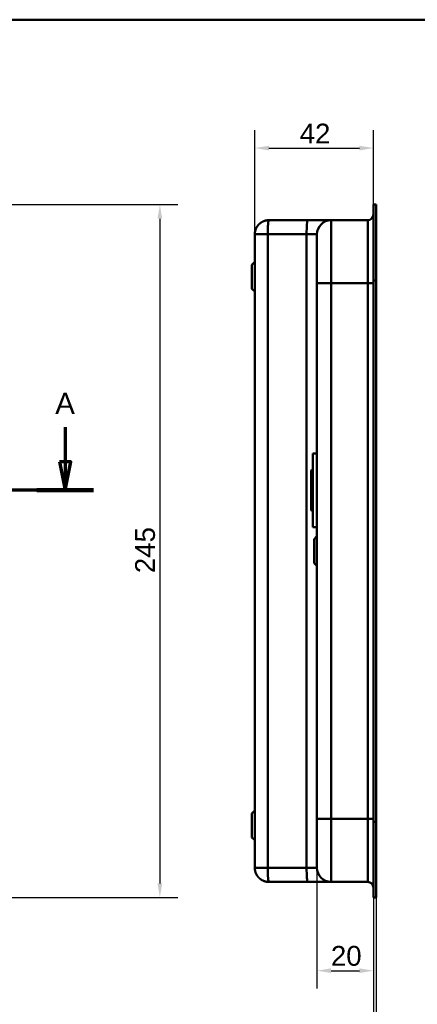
# Model space of a CAD drawing. Header units: millimetres. Extents: x 20 to 833, y 20 to 574.
# Tile 10 of 13: x 295 to 435, y 226 to 574. Entities that reach past the tile are written whole.
import ezdxf

# ---------------------------------------------------------------- set-up
doc = ezdxf.new("R2010")
doc.units = ezdxf.units.MM
doc.header["$LTSCALE"] = 2
for name, color, linetype, lineweight in [('Bemaßungen(DIN)', 7, 'Continuous', 25), ('Schnittansichtslinien(DIN)', 7, 'Continuous', 70), ('Sichtbare Kanten(DIN)', 7, 'Continuous', 50), ('Sichtbare tangentiale Kanten(DIN)', 7, 'Continuous', 50), ('Skizziergeometrie(DIN)', 7, 'Continuous', 50)]:
    doc.layers.add(name, color=color, linetype=linetype, lineweight=lineweight)
doc.styles.add('Aktuell-DINGroßer Text', font='arial.ttf')
doc.styles.add('STANDARD-DIN~0', font='arial.ttf')
doc.dimstyles.new('CAD-LAN', dxfattribs={"dimscale": 2, "dimtxt": 3.5, "dimasz": 2.5, "dimexe": 3.175, "dimexo": 0, "dimgap": 0.8, "dimtad": 1, "dimrnd": 1e-08, "dimtxsty": 'STANDARD-DIN~0', "dimcen": 0.09, "dimdle": 10, "dimclrd": 250, "dimclre": 250, "dimclrt": 250, "dimadec": 0, "dimazin": 2, "dimtfac": 1, "dimtmove": 0, "dimatfit": 3, "dimfxl": 1, "dimtolj": 1, "dimtzin": 0, "dimlwd": 25, "dimlwe": 25, "dimarcsym": 0})

# ---------------------------------------------------------------- blocks, each defined once
blk = doc.blocks.new('Ränder Standardrahmen')
at = {"layer": 'Skizziergeometrie(DIN)', "flags": 128}
blk.add_lwpolyline([(10, 10), (10, 287), (410, 287), (410, 10), (10, 10)], dxfattribs=at)
blk = doc.blocks.new('*D19')
at = {"layer": 'Bemaßungen(DIN)', "color": 250, "linetype": 'Continuous', "lineweight": 25, "true_color": 0x3f3f3f, "transparency": 16777216}
for p, q in [((377.9, 498.1), (377.9, 534.95)), ((419.93, 508.6), (419.93, 534.95)), ((382.9, 528.6), (414.93, 528.6))]:
    blk.add_line(p, q, dxfattribs=at)
at = {"layer": 'Bemaßungen(DIN)', "color": 250, "linetype": 'Continuous', "true_color": 0x3f3f3f, "transparency": 16777216}
for points in [[(382.9, 529.43), (382.9, 527.77), (377.9, 528.6)], [(414.93, 529.43), (414.93, 527.77), (419.93, 528.6)]]:
    blk.add_solid(points, dxfattribs=at)
at = {"layer": 'Defpoints', "color": 0, "linetype": 'Continuous', "transparency": 16777216}
for p in [(419.93, 528.6), (419.93, 508.6), (377.9, 498.1)]:
    blk.add_point(p, dxfattribs=at)
at = {"layer": 'Bemaßungen(DIN)', "color": 250, "linetype": 'Continuous', "lineweight": 25, "true_color": 0x3f3f3f, "transparency": 16777216, "insert": (393.79, 537.23), "char_height": 7, "attachment_point": 1, "style": 'STANDARD-DIN~0'}
blk.add_mtext('\\A1;42', dxfattribs=at)
blk = doc.blocks.new('*D20')
at = {"layer": 'Bemaßungen(DIN)', "color": 250, "linetype": 'Continuous', "lineweight": 25, "true_color": 0x3f3f3f, "transparency": 16777216}
for p, q in [((399.9, 274.1), (399.9, 231.37)), ((419.93, 263.6), (419.93, 231.37)), ((404.9, 237.72), (414.93, 237.72))]:
    blk.add_line(p, q, dxfattribs=at)
at = {"layer": 'Bemaßungen(DIN)', "color": 250, "linetype": 'Continuous', "true_color": 0x3f3f3f, "transparency": 16777216}
for points in [[(404.9, 238.55), (404.9, 236.89), (399.9, 237.72)], [(414.93, 238.55), (414.93, 236.89), (419.93, 237.72)]]:
    blk.add_solid(points, dxfattribs=at)
at = {"layer": 'Defpoints', "color": 0, "linetype": 'Continuous', "transparency": 16777216}
for p in [(399.9, 274.1), (419.93, 263.6), (419.93, 237.72)]:
    blk.add_point(p, dxfattribs=at)
at = {"layer": 'Bemaßungen(DIN)', "color": 250, "linetype": 'Continuous', "lineweight": 25, "true_color": 0x3f3f3f, "transparency": 16777216, "insert": (404.85, 246.47), "char_height": 7, "attachment_point": 1, "style": 'STANDARD-DIN~0'}
blk.add_mtext('\\A1;20', dxfattribs=at)
blk = doc.blocks.new('*D21')
at = {"layer": 'Bemaßungen(DIN)', "color": 250, "linetype": 'Continuous', "lineweight": 25, "true_color": 0x3f3f3f, "transparency": 16777216}
for p, q in [((419.93, 263.6), (419.93, 204.22)), ((420.9, 263.6), (420.9, 204.22)), ((414.93, 210.57), (409.93, 210.57)), ((419.93, 210.57), (420.9, 210.57)), ((425.9, 210.57), (430.9, 210.57))]:
    blk.add_line(p, q, dxfattribs=at)
at = {"layer": 'Bemaßungen(DIN)', "color": 250, "linetype": 'Continuous', "true_color": 0x3f3f3f, "transparency": 16777216}
for points in [[(414.93, 211.4), (414.93, 209.73), (419.93, 210.57)], [(425.9, 211.4), (425.9, 209.73), (420.9, 210.57)]]:
    blk.add_solid(points, dxfattribs=at)
at = {"layer": 'Defpoints', "color": 0, "linetype": 'Continuous', "transparency": 16777216}
for p in [(419.93, 263.6), (420.9, 263.6), (420.9, 210.57)]:
    blk.add_point(p, dxfattribs=at)
at = {"layer": 'Bemaßungen(DIN)', "color": 250, "linetype": 'Continuous', "lineweight": 25, "true_color": 0x3f3f3f, "transparency": 16777216, "insert": (419.12, 219.2), "char_height": 7, "attachment_point": 1, "style": 'STANDARD-DIN~0'}
blk.add_mtext('\\A1;1', dxfattribs=at)
blk = doc.blocks.new('*D23')
at = {"layer": 'Bemaßungen(DIN)', "color": 250, "linetype": 'Continuous', "lineweight": 25, "true_color": 0x3f3f3f, "transparency": 16777216}
for p, q in [((264.29, 508.6), (350.64, 508.6)), ((344.29, 503.6), (344.29, 268.6)), ((264.85, 263.6), (350.64, 263.6))]:
    blk.add_line(p, q, dxfattribs=at)
at = {"layer": 'Bemaßungen(DIN)', "color": 250, "linetype": 'Continuous', "true_color": 0x3f3f3f, "transparency": 16777216}
for points in [[(343.45, 503.6), (345.12, 503.6), (344.29, 508.6)], [(343.45, 268.6), (345.12, 268.6), (344.29, 263.6)]]:
    blk.add_solid(points, dxfattribs=at)
at = {"layer": 'Defpoints', "color": 0, "linetype": 'Continuous', "transparency": 16777216}
for p in [(264.29, 508.6), (264.85, 263.6), (344.29, 263.6)]:
    blk.add_point(p, dxfattribs=at)
at = {"layer": 'Bemaßungen(DIN)', "color": 250, "linetype": 'Continuous', "lineweight": 25, "true_color": 0x3f3f3f, "transparency": 16777216, "insert": (335.54, 378.28), "char_height": 7, "attachment_point": 1, "rotation": 90, "style": 'STANDARD-DIN~0'}
blk.add_mtext('\\A1;245', dxfattribs=at)
blk = doc.blocks.new('2DTransSchnitt0')
at = {"layer": 'Schnittansichtslinien(DIN)', "linetype": 'Continuous'}
for p, q in [((30.52, 214.98), (30.52, 208.8)), ((155.37, 214.98), (155.37, 208.8)), ((29.52, 208.8), (30.52, 203.8)), ((31.52, 208.8), (29.52, 208.8)), ((30.52, 208.8), (30.52, 203.8)), ((30.52, 203.8), (31.52, 208.8)), ((154.37, 208.8), (155.37, 203.8)), ((156.37, 208.8), (154.37, 208.8)), ((155.37, 208.8), (155.37, 203.8)), ((155.37, 203.8), (156.37, 208.8)), ((160.37, 203.8), (25.52, 203.8))]:
    blk.add_line(p, q, dxfattribs=at)
at = {"layer": 'Schnittansichtslinien(DIN)', "linetype": 'Continuous', "lineweight": 140}
for p, q in [((35.52, 203.8), (25.52, 203.8)), ((160.37, 203.8), (150.37, 203.8))]:
    blk.add_line(p, q, dxfattribs=at)
at = {"layer": 'Schnittansichtslinien(DIN)', "linetype": 'Continuous', "flags": 128}
for points in [[(29.52, 208.8), (30.52, 203.8), (31.52, 208.8), (29.52, 208.8)], [(154.37, 208.8), (155.37, 203.8), (156.37, 208.8), (154.37, 208.8)]]:
    blk.add_lwpolyline(points, dxfattribs=at)
at = {"layer": 'Schnittansichtslinien(DIN)'}
for points in [[(29.52, 208.8), (30.52, 203.8), (31.52, 208.8), (29.52, 208.8)], [(154.37, 208.8), (155.37, 203.8), (156.37, 208.8), (154.37, 208.8)]]:
    blk.add_solid(points, dxfattribs=at)
at = {"layer": 'Schnittansichtslinien(DIN)', "char_height": 3.73, "attachment_point": 7, "style": 'Aktuell-DINGroßer Text'}
for insert in [(28.77, 217.3), (153.62, 217.3)]:
    blk.add_mtext('A', dxfattribs=dict(at, insert=insert))

msp = doc.modelspace()

# ---------------------------------------------------------------- linework, layer by layer
at = {"layer": 'Sichtbare Kanten(DIN)'}
for p, q in [((419.928, 481.816), (419.928, 508.601)), ((420.898, 508.601), (419.928, 508.601)), ((420.898, 508.601), (419.928, 508.601)), ((420.898, 508.601), (420.898, 508.601)), ((420.898, 508.601), (420.898, 481.816)), ((419.898, 481.816), (419.898, 507.601)), ((419.928, 507.601), (419.898, 507.601)), ((396.664, 503.101), (382.898, 503.101)), ((404.898, 503.101), (396.664, 503.101)), ((417.898, 503.101), (404.898, 503.101)), ((377.898, 498.101), (377.898, 274.101)), ((376.898, 487.351), (377.898, 488.351)), ((376.898, 478.851), (376.898, 487.351)), ((399.898, 480.816), (399.898, 291.385)), ((419.898, 290.385), (419.898, 481.816)), ((419.928, 290.385), (419.928, 481.816)), ((420.898, 481.816), (420.898, 290.385)), ((376.898, 478.851), (377.898, 477.851)), ((398.398, 420.601), (398.398, 394.601)), ((398.398, 420.601), (399.898, 420.601)), ((397.898, 414.601), (398.398, 415.101)), ((397.898, 414.601), (397.898, 400.601)), ((397.898, 400.601), (398.398, 400.101)), ((398.398, 394.601), (399.898, 394.601)), ((398.898, 390.351), (399.898, 391.351)), ((398.898, 381.851), (398.898, 390.351)), ((398.898, 381.851), (399.898, 380.851)), ((376.898, 293.351), (377.898, 294.351)), ((376.898, 284.851), (376.898, 293.351)), ((419.898, 264.6), (419.898, 290.385)), ((419.928, 263.6), (419.928, 290.385)), ((420.898, 290.385), (420.898, 263.6)), ((376.898, 284.851), (377.898, 283.851)), ((396.664, 269.101), (382.898, 269.101)), ((404.898, 269.101), (396.664, 269.101)), ((417.898, 269.101), (404.898, 269.101)), ((419.898, 264.6), (419.928, 264.6)), ((420.898, 263.6), (419.928, 263.6))]:
    msp.add_line(p, q, dxfattribs=at)
for points, degree in [([(417.898, 503.101), (419.002, 503.101), (419.898, 503.996), (419.898, 505.1)], 3), ([(377.898, 498.101), (377.898, 498.204), (377.903, 498.41), (377.926, 498.715), (377.988, 499.113), (378.111, 499.592), (378.28, 500.052), (378.491, 500.49), (378.742, 500.903), (379.031, 501.288), (379.354, 501.644), (379.71, 501.967), (380.095, 502.256), (380.508, 502.507), (380.946, 502.718), (381.406, 502.887), (381.886, 503.011), (382.284, 503.072), (382.588, 503.095), (382.794, 503.101), (382.898, 503.101)], 5), ([(404.898, 503.101), (402.136, 503.101), (399.898, 500.862), (399.898, 498.101)], 3), ([(382.898, 269.101), (382.794, 269.101), (382.588, 269.106), (382.284, 269.129), (381.886, 269.19), (381.406, 269.314), (380.946, 269.483), (380.508, 269.694), (380.095, 269.945), (379.71, 270.234), (379.354, 270.557), (379.031, 270.913), (378.742, 271.298), (378.491, 271.711), (378.28, 272.149), (378.111, 272.609), (377.988, 273.089), (377.926, 273.486), (377.903, 273.791), (377.898, 273.997), (377.898, 274.101)], 5), ([(404.898, 269.101), (402.136, 269.101), (399.898, 271.339), (399.898, 274.101)], 3), ([(417.898, 269.101), (419.002, 269.101), (419.898, 268.205), (419.898, 267.101)], 3)]:
    msp.add_open_spline(points, degree=degree, dxfattribs=at)
for points, knots in [([(399.898, 498.101), (399.898, 498.101), (399.898, 498.101), (399.898, 498.1), (399.898, 498.1), (399.898, 498.1), (399.898, 498.099), (399.898, 498.099), (399.898, 498.099), (399.898, 498.098), (399.898, 498.097), (399.898, 498.096), (399.898, 498.094), (399.898, 498.093), (399.898, 498.092), (399.898, 498.091), (399.898, 498.088), (399.898, 498.086), (399.898, 498.082), (399.898, 498.08), (399.898, 498.078), (399.898, 498.076), (399.898, 498.073), (399.898, 498.071), (399.898, 498.068), (399.898, 498.057), (399.898, 498.044), (399.898, 498.025), (399.898, 498.025), (399.898, 498.024), (399.898, 498.024), (399.898, 497.986), (399.898, 497.931), (399.898, 497.853), (399.898, 497.851), (399.898, 497.85), (399.898, 497.849), (399.898, 497.769), (399.898, 497.665), (399.898, 497.53), (399.898, 497.529), (399.898, 497.528), (399.898, 497.527), (399.898, 497.39), (399.898, 497.222), (399.898, 497.022), (399.898, 497.021), (399.898, 497.019), (399.898, 497.018), (399.898, 496.816), (399.898, 496.577), (399.898, 496.305), (399.898, 496.033), (399.898, 495.724), (399.898, 495.383), (399.898, 495.042), (399.898, 494.665), (399.898, 494.259), (399.898, 493.853), (399.898, 493.412), (399.898, 492.947), (399.898, 492.483), (399.898, 491.989), (399.898, 491.474), (399.898, 490.962), (399.898, 490.422), (399.898, 489.87), (399.898, 489.318), (399.898, 488.745), (399.898, 488.165), (399.898, 488.161), (399.898, 488.157), (399.898, 488.152), (399.898, 487.573), (399.898, 486.982), (399.898, 486.388), (399.898, 486.379), (399.898, 486.371), (399.898, 486.362), (399.898, 485.765), (399.898, 485.163), (399.898, 484.537), (399.898, 484.529), (399.898, 484.522), (399.898, 484.515), (399.898, 484.203), (399.898, 483.902), (399.898, 483.593), (399.898, 483.276), (399.898, 482.96), (399.898, 482.645), (399.898, 482.034), (399.898, 481.424), (399.898, 480.816)], [3.8795396, 3.8795396, 3.8795396, 3.8795396, 3.9500796, 3.9500796, 3.9500796, 3.9729083, 3.9729083, 3.9729083, 3.9957369, 3.9957369, 3.9957369, 4.0413942, 4.0413942, 4.0413942, 4.0642228, 4.0642228, 4.0642228, 4.1103649, 4.1103649, 4.1103649, 4.1334359, 4.1334359, 4.1334359, 4.1565069, 4.1565069, 4.1565069, 4.2466916, 4.2466916, 4.2466916, 4.2487909, 4.2487909, 4.2487909, 4.4301197, 4.4301197, 4.4301197, 4.4328324, 4.4328324, 4.4328324, 4.6153934, 4.6153934, 4.6153934, 4.6170091, 4.6170091, 4.6170091, 4.8015249, 4.8015249, 4.8015249, 4.802599, 4.802599, 4.802599, 4.9886467, 4.9886467, 4.9886467, 5.1742372, 5.1742372, 5.1742372, 5.3593337, 5.3593337, 5.3593337, 5.5439566, 5.5439566, 5.5439566, 5.7276859, 5.7276859, 5.7276859, 5.9107052, 5.9107052, 5.9107052, 6.0936617, 6.0936617, 6.0936617, 6.0950038, 6.0950038, 6.0950038, 6.2776503, 6.2776503, 6.2776503, 6.2802935, 6.2802935, 6.2802935, 6.4638632, 6.4638632, 6.4638632, 6.4660269, 6.4660269, 6.4660269, 6.5574768, 6.5574768, 6.5574768, 6.6515247, 6.6515247, 6.6515247, 6.8339614, 6.8339614, 6.8339614, 6.8339614]), ([(399.898, 291.385), (399.898, 291.144), (399.898, 290.903), (399.898, 290.663), (399.898, 290.515), (399.898, 290.368), (399.898, 290.22), (399.898, 290.146), (399.898, 290.073), (399.898, 289.999), (399.898, 289.925), (399.898, 289.851), (399.898, 289.778), (399.898, 289.704), (399.898, 289.63), (399.898, 289.556), (399.898, 289.244), (399.898, 288.931), (399.898, 288.611), (399.898, 288.299), (399.898, 287.998), (399.898, 287.686), (399.898, 287.679), (399.898, 287.672), (399.898, 287.664), (399.898, 287.039), (399.898, 286.436), (399.898, 285.839), (399.898, 285.831), (399.898, 285.822), (399.898, 285.813), (399.898, 285.219), (399.898, 284.628), (399.898, 284.049), (399.898, 284.044), (399.898, 284.04), (399.898, 284.036), (399.898, 283.456), (399.898, 282.883), (399.898, 282.331), (399.898, 281.779), (399.898, 281.24), (399.898, 280.727), (399.898, 280.212), (399.898, 279.718), (399.898, 279.254), (399.898, 278.789), (399.898, 278.348), (399.898, 277.943), (399.898, 277.536), (399.898, 277.159), (399.898, 276.818), (399.898, 276.477), (399.898, 276.168), (399.898, 275.896), (399.898, 275.624), (399.898, 275.385), (399.898, 275.183), (399.898, 275.182), (399.898, 275.18), (399.898, 275.179), (399.898, 274.979), (399.898, 274.811), (399.898, 274.674), (399.898, 274.673), (399.898, 274.672), (399.898, 274.671), (399.898, 274.536), (399.898, 274.432), (399.898, 274.352), (399.898, 274.351), (399.898, 274.35), (399.898, 274.349), (399.898, 274.27), (399.898, 274.215), (399.898, 274.177), (399.898, 274.177), (399.898, 274.176), (399.898, 274.176), (399.898, 274.157), (399.898, 274.144), (399.898, 274.133), (399.898, 274.122), (399.898, 274.115), (399.898, 274.11), (399.898, 274.102), (399.898, 274.101), (399.898, 274.101)], [25.7770823, 25.7770823, 25.7770823, 25.7770823, 25.849294, 25.849294, 25.849294, 25.8935657, 25.8935657, 25.8935657, 25.9157016, 25.9157016, 25.9157016, 25.9378374, 25.9378374, 25.9378374, 25.9599655, 25.9599655, 25.9599655, 26.0535869, 26.0535869, 26.0535869, 26.1450369, 26.1450369, 26.1450369, 26.1472006, 26.1472006, 26.1472006, 26.3307735, 26.3307735, 26.3307735, 26.3334135, 26.3334135, 26.3334135, 26.51606, 26.51606, 26.51606, 26.517402, 26.517402, 26.517402, 26.7003585, 26.7003585, 26.7003585, 26.8833778, 26.8833778, 26.8833778, 27.0671072, 27.0671072, 27.0671072, 27.2517301, 27.2517301, 27.2517301, 27.4368267, 27.4368267, 27.4368267, 27.6224172, 27.6224172, 27.6224172, 27.808465, 27.808465, 27.808465, 27.8095391, 27.8095391, 27.8095391, 27.994055, 27.994055, 27.994055, 27.9956707, 27.9956707, 27.9956707, 28.1782318, 28.1782318, 28.1782318, 28.1809444, 28.1809444, 28.1809444, 28.3622733, 28.3622733, 28.3622733, 28.3643726, 28.3643726, 28.3643726, 28.4545574, 28.4545574, 28.4545574, 28.5472062, 28.5472062, 28.5472062, 28.7073524, 28.7073524, 28.7073524, 28.7073524])]:
    msp.add_open_spline(points, degree=3, knots=knots, dxfattribs=at)
at = {"layer": 'Sichtbare tangentiale Kanten(DIN)'}
for p, q in [((404.898, 503.101), (404.898, 480.816)), ((417.898, 480.816), (417.898, 503.101)), ((382.472, 498.101), (396.238, 498.101)), ((382.472, 274.101), (382.472, 498.101)), ((396.238, 498.101), (396.238, 274.101)), ((404.898, 480.816), (404.898, 291.385)), ((417.898, 480.816), (404.898, 480.816)), ((417.898, 480.816), (417.898, 480.816)), ((417.898, 291.385), (417.898, 480.816)), ((419.928, 481.816), (419.898, 481.816)), ((420.898, 481.816), (419.928, 481.816)), ((404.898, 291.385), (417.898, 291.385)), ((404.898, 291.385), (404.898, 269.101)), ((417.898, 269.101), (417.898, 291.385)), ((419.928, 290.385), (419.898, 290.385)), ((420.898, 290.385), (419.928, 290.385)), ((396.238, 274.101), (382.472, 274.101))]:
    msp.add_line(p, q, dxfattribs=at)
for points, degree in [([(382.898, 503.101), (382.889, 503.101), (382.872, 503.095), (382.846, 503.072), (382.812, 503.011), (382.771, 502.887), (382.732, 502.718), (382.694, 502.507), (382.659, 502.256), (382.626, 501.967), (382.596, 501.644), (382.569, 501.288), (382.544, 500.903), (382.523, 500.49), (382.505, 500.052), (382.49, 499.592), (382.48, 499.113), (382.475, 498.715), (382.473, 498.41), (382.472, 498.204), (382.472, 498.101)], 5), ([(396.664, 503.101), (396.429, 503.101), (396.238, 500.862), (396.238, 498.101)], 3), ([(382.472, 498.101), (382.375, 498.101), (382.183, 498.101), (381.898, 498.101), (381.528, 498.101), (381.084, 498.101), (380.66, 498.101), (380.259, 498.101), (379.881, 498.101), (379.53, 498.101), (379.207, 498.101), (378.915, 498.101), (378.654, 498.101), (378.429, 498.101), (378.239, 498.101), (378.088, 498.101), (377.978, 498.101), (377.923, 498.101), (377.903, 498.101), (377.898, 498.101), (377.898, 498.101)], 5), ([(396.238, 498.101), (398.308, 498.101), (399.898, 498.101), (399.898, 498.101)], 3), ([(404.898, 480.816), (402.136, 480.816), (399.898, 480.816), (399.898, 480.816)], 3), ([(417.898, 480.816), (419.002, 480.816), (419.898, 480.816), (419.898, 480.816)], 3), ([(404.898, 291.385), (402.136, 291.385), (399.898, 291.385), (399.898, 291.385)], 3), ([(417.898, 291.385), (419.002, 291.385), (419.898, 291.385), (419.898, 291.385)], 3), ([(377.898, 274.101), (377.898, 274.101), (377.903, 274.101), (377.923, 274.101), (377.978, 274.101), (378.088, 274.101), (378.239, 274.101), (378.429, 274.101), (378.654, 274.101), (378.915, 274.101), (379.207, 274.101), (379.53, 274.101), (379.881, 274.101), (380.259, 274.101), (380.66, 274.101), (381.084, 274.101), (381.528, 274.101), (381.898, 274.101), (382.183, 274.101), (382.375, 274.101), (382.472, 274.101)], 5), ([(382.472, 274.101), (382.472, 273.997), (382.473, 273.791), (382.475, 273.486), (382.48, 273.089), (382.49, 272.609), (382.505, 272.149), (382.523, 271.711), (382.544, 271.298), (382.569, 270.913), (382.596, 270.557), (382.626, 270.234), (382.659, 269.945), (382.694, 269.694), (382.732, 269.483), (382.771, 269.314), (382.812, 269.19), (382.846, 269.129), (382.872, 269.106), (382.889, 269.101), (382.898, 269.101)], 5), ([(396.664, 269.101), (396.429, 269.101), (396.238, 271.339), (396.238, 274.101)], 3), ([(399.898, 274.101), (399.898, 274.101), (398.308, 274.101), (396.238, 274.101)], 3)]:
    msp.add_open_spline(points, degree=degree, dxfattribs=at)

# ---------------------------------------------------------------- block references
at = {"xscale": 2, "yscale": 2, "zscale": 2}
msp.add_blockref('Ränder Standardrahmen', (0, 0), dxfattribs=at)
at = {"layer": 'Schnittansichtslinien(DIN)', "xscale": 2, "yscale": 2, "zscale": 2}
msp.add_blockref('2DTransSchnitt0', (0, 0), dxfattribs=at)

# ---------------------------------------------------------------- dimensions: what is measured, and where the dimension line sits
at = {"layer": 'Bemaßungen(DIN)', "color": 250, "linetype": 'Continuous', "lineweight": 25, "true_color": 0x3f3f3f}
for base, p1, p2, angle, override, picture, middle in [((419.928, 528.601), (377.898, 498.101), (419.928, 508.601), 180, {"dimgap": 0.8, "dimdec": 0, "dimtol": 0, "dimlim": 0, "dimtp": 0, "dimtm": 0, "dimtdec": 2, "dimtofl": 0, "dimatfit": 1}, '*D19', (398.913, 528.601)), ((344.286, 263.601), (264.286, 508.601), (264.846, 263.601), 90, {"dimgap": 0.8, "dimdec": 2, "dimtol": 0, "dimlim": 0, "dimtp": 0, "dimtm": 0, "dimtdec": 2, "dimtofl": 0, "dimatfit": 1}, '*D23', (344.286, 386.101)), ((419.928, 237.72), (399.898, 274.101), (419.928, 263.6), 180, {"dimgap": 0.8, "dimdec": 0, "dimtol": 0, "dimlim": 0, "dimtp": 0, "dimtm": 0, "dimtdec": 2, "dimtofl": 0, "dimatfit": 1}, '*D20', (409.913, 237.72)), ((420.898, 210.567), (419.928, 263.6), (420.898, 263.601), 180, {"dimgap": 0.8, "dimdec": 0, "dimtol": 0, "dimlim": 0, "dimtp": 0, "dimtm": 0, "dimtdec": 2, "dimtofl": 1, "dimatfit": 1}, '*D21', (420.413, 210.567))]:
    dim = msp.add_linear_dim(base=base, p1=p1, p2=p2, angle=angle, dimstyle='CAD-LAN', override=override, dxfattribs=at)
    dim.commit()
    dim.dimension.update_dxf_attribs({"geometry": picture, "text_midpoint": middle, "dimtype": 160})

doc.saveas('drawing.dxf')
